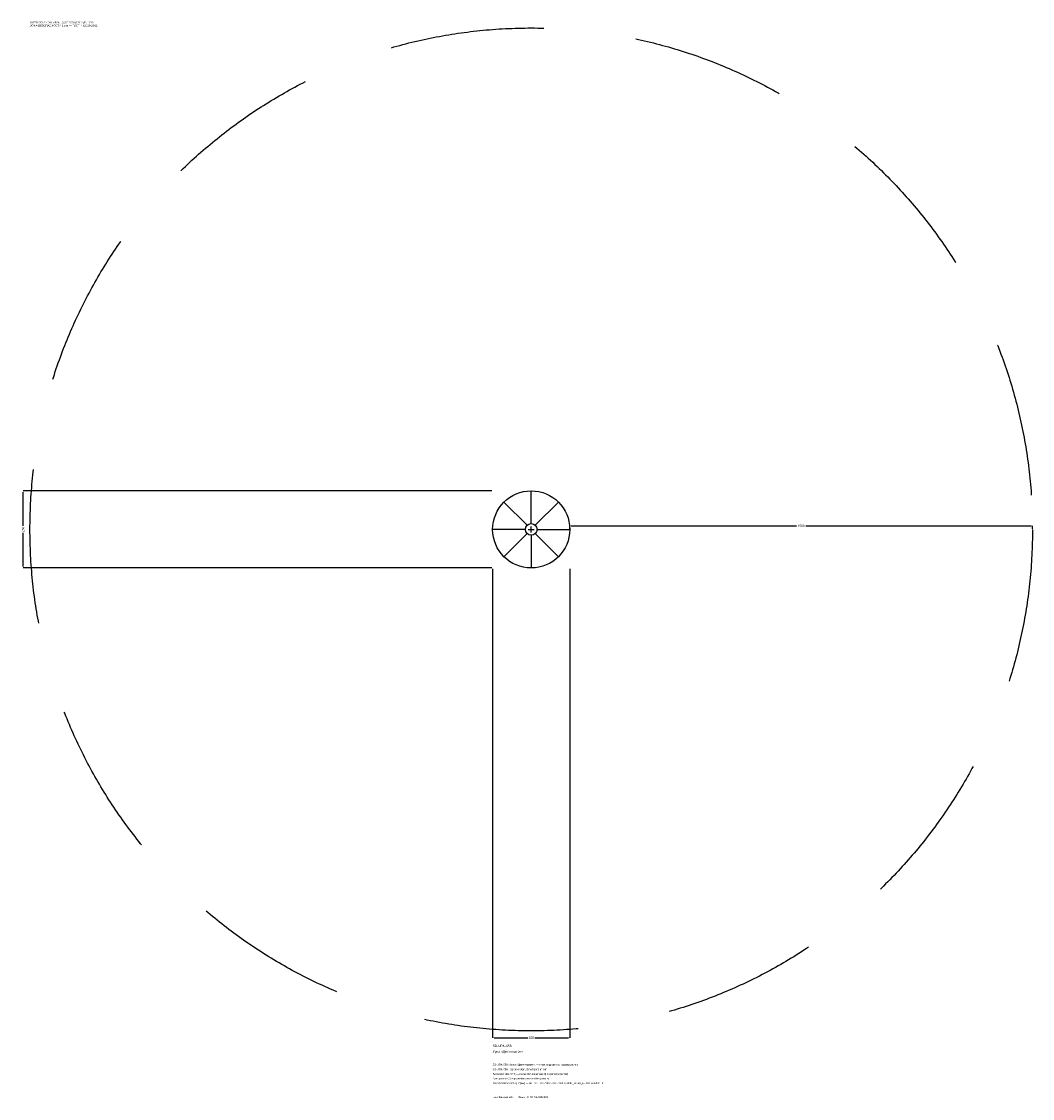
# Model space of a CAD drawing. Header units: metres. Extents: x -1652 to 1625, y -1844 to 1646.
import ezdxf

# ---------------------------------------------------------------- set-up
doc = ezdxf.new("R2010")
doc.units = ezdxf.units.M
doc.linetypes.add('DASHED', pattern=[800, 500, -300])
for name, color, linetype in [('ORION_ДАННЫЕ', 3, 'Continuous'), ('ORION_ЗОНА_БЕЗОПАСНОСТИ', 1, 'Continuous'), ('ORION_КОНТУР', 7, 'Continuous'), ('ORION_РАЗМЕРЫ', 8, 'Continuous')]:
    doc.layers.add(name, color=color, linetype=linetype)
doc.dimstyles.new('ORION', dxfattribs={"dimtxt": 7.5, "dimasz": 4.5, "dimexe": 1.25, "dimexo": 2.25, "dimtad": 1, "dimdec": 0, "dimcen": 2.5, "dimazin": 3, "dimtfac": 1, "dimtmove": 0, "dimatfit": 3, "dimarcsym": 0})

# ---------------------------------------------------------------- blocks, each defined once
blk = doc.blocks.new('_CLOSEDFILLED')
at = {"color": 0, "linetype": 'BYBLOCK'}
blk.add_solid([(-1, 0.16), (0, 0), (-1, -0.16)], dxfattribs=at)
blk = doc.blocks.new('*D1')
for p, q in [((-125, -127.25), (-125, -1647.5)), ((125, -127.25), (125, -1647.5)), ((-120.5, -1647.5), (-11.25, -1647.5)), ((11.25, -1647.5), (120.5, -1647.5))]:
    blk.add_line(p, q)
at = {"layer": 'Defpoints'}
for p in [(-125, -125), (125, -125), (-125, -1647.5)]:
    blk.add_point(p, dxfattribs=at)
at = {"layer": 'ORION_РАЗМЕРЫ', "xscale": 4.5, "yscale": 4.5, "rotation": 180}
blk.add_blockref('_CLOSEDFILLED', (-125, -1647.5), dxfattribs=at)
at = {"layer": 'ORION_РАЗМЕРЫ', "xscale": 4.5, "yscale": 4.5}
blk.add_blockref('_CLOSEDFILLED', (125, -1647.5), dxfattribs=at)
at = {"layer": 'ORION_РАЗМЕРЫ', "insert": (0, -1647.5), "char_height": 7.5, "attachment_point": 5}
blk.add_mtext('250', dxfattribs=at)
blk = doc.blocks.new('*D2')
for p, q in [((-127.25, 125), (-1647.5, 125)), ((-1647.5, 11.25), (-1647.5, 120.5)), ((-1647.5, -120.5), (-1647.5, -11.25)), ((-127.25, -125), (-1647.5, -125))]:
    blk.add_line(p, q)
at = {"layer": 'Defpoints'}
for p in [(-125, 125), (-1647.5, -125), (-125, -125)]:
    blk.add_point(p, dxfattribs=at)
at = {"layer": 'ORION_РАЗМЕРЫ', "xscale": 4.5, "yscale": 4.5}
for p, rotation in [((-1647.5, 125), 90), ((-1647.5, -125), 270)]:
    blk.add_blockref('_CLOSEDFILLED', p, dxfattribs=dict(at, rotation=rotation))
at = {"layer": 'ORION_РАЗМЕРЫ', "insert": (-1647.5, 0), "char_height": 7.5, "attachment_point": 5, "rotation": 90}
blk.add_mtext('250', dxfattribs=at)
blk = doc.blocks.new('*D3')
for p, q in [((125, 2.25), (125, 11.25)), ((129.5, 11.25), (860, 11.25)), ((890, 11.25), (1620.5, 11.25)), ((1625, 2.25), (1625, 11.25))]:
    blk.add_line(p, q)
at = {"layer": 'Defpoints'}
for p in [(125, 11.25), (125, 0), (1625, 0)]:
    blk.add_point(p, dxfattribs=at)
at = {"layer": 'ORION_РАЗМЕРЫ', "xscale": 4.5, "yscale": 4.5, "rotation": 180}
blk.add_blockref('_CLOSEDFILLED', (125, 11.25), dxfattribs=at)
at = {"layer": 'ORION_РАЗМЕРЫ', "xscale": 4.5, "yscale": 4.5}
blk.add_blockref('_CLOSEDFILLED', (1625, 11.25), dxfattribs=at)
at = {"layer": 'ORION_РАЗМЕРЫ', "insert": (875, 11.25), "char_height": 7.5, "attachment_point": 5}
blk.add_mtext('1500', dxfattribs=at)
blk = doc.blocks.new('ОРИОН SD-URN-058 Урна Джентльмен')
at = {"layer": 'ORION_ЗОНА_БЕЗОПАСНОСТИ', "linetype": 'DASHED'}
blk.add_circle((0, 0), 1625, dxfattribs=at)
at = {"layer": 'ORION_КОНТУР'}
for p, q in [((0, 18.8), (0, 125)), ((-13.3, 13.3), (-88.4, 88.4)), ((13.3, 13.3), (88.4, 88.4)), ((-18.8, 0), (-125, 0)), ((18.8, 0), (125, 0)), ((-13.3, -13.3), (-88.4, -88.4)), ((0, -18.8), (0, -125)), ((13.3, -13.3), (88.4, -88.4))]:
    blk.add_line(p, q, dxfattribs=at)
for radius in [125, 18.8]:
    blk.add_circle((0, 0), radius, dxfattribs=at)
at = {"layer": 'ORION_РАЗМЕРЫ'}
for p, q in [((-10, 0), (10, 0)), ((0, -10), (0, 10))]:
    blk.add_line(p, q, dxfattribs=at)
at = {"layer": 'ORION_ДАННЫЕ'}
for tag, p in [('АРТИКУЛ', (-125, -1677.5)), ('НАИМЕНОВАНИЕ', (-125, -1695.5))]:
    blk.add_attdef(tag, p, '', height=7.5, dxfattribs=at)
at = {"layer": 'ORION_ДАННЫЕ', "flags": 1}
for tag, p in [('ПРОИЗВОДИТЕЛЬ', (-125, -1713.5)), ('ТЕЛЕФОН', (-125, -1731.5)), ('АДРЕС', (-125, -1785.5)), ('САЙТ', (-125, -1767.5)), ('РЕКВИЗИТЫ', (-125, -1803.5)), ('ГАБАРИТЫ', (-125, -1821.5)), ('ЗОНА_БЕЗОПАСНОСТИ', (-125, -1839.5))]:
    blk.add_attdef(tag, p, '', height=7.5, dxfattribs=at)
at = {"layer": 'ORION_ЗОНА_БЕЗОПАСНОСТИ', "color": 1}
for s, height, p in [('SAFETY ZONE / FALL AREA - GOST R 52169-2012 (EN 1176)', 5.25, (-1625, 1640)), ('ЗОНА БЕЗОПАСНОСТИ 1,5 м — ГОСТ Р 52169-2012', 6.375, (-1625, 1629.5))]:
    blk.add_text(s, height=height, dxfattribs=at).set_placement(p)
at = {"layer": 'ORION_РАЗМЕРЫ'}
dim = blk.add_linear_dim(base=(-1647.5, -125), p1=(-125, -125), p2=(-125, 125), angle=90, dimstyle='ORION', dxfattribs=at)
dim.commit()
dim.dimension.update_dxf_attribs({"geometry": '*D2', "text_midpoint": (-1647.5, 0)})
for base, p1, p2, picture, middle in [((125, 11.2), (125, 0), (1625, 0), '*D3', (875, 11.2)), ((-125, -1647.5), (-125, -125), (125, -125), '*D1', (0, -1647.5))]:
    dim = blk.add_linear_dim(base=base, p1=p1, p2=p2, dimstyle='ORION', dxfattribs=at)
    dim.commit()
    dim.dimension.update_dxf_attribs({"geometry": picture, "text_midpoint": middle})

msp = doc.modelspace()

# ---------------------------------------------------------------- block references
msp.add_blockref('ОРИОН SD-URN-058 Урна Джентльмен', (0, 0)).add_auto_attribs({'АРТИКУЛ': 'SD-URN-058', 'НАИМЕНОВАНИЕ': 'Урна «Джентльмен»'})

# ---------------------------------------------------------------- texts
at = {"layer": 'ORION_ДАННЫЕ', "color": 3}
for s, p in [('SD-URN-058 «Урна «Джентльмен»» — план, вид сверху, размеры в мм', (-125, -1737.5)), ('SD-URN-058 - top view plan, dimensions in mm', (-125, -1752.5)), ('Челябинская обл., г. Миасс · ИНН 7415104200', (-125, -1842.5))]:
    msp.add_text(s, height=6, dxfattribs=at).set_placement(p)
at = {"layer": 'ORION_ДАННЫЕ', "color": 7}
for s, p in [('Базовая точка (0,0) — геометрический центр изделия (крестик)', (-125, -1767.5)), ('Base point (0,0) = geometric center of the product', (-125, -1782.5))]:
    msp.add_text(s, height=6, dxfattribs=at).set_placement(p)
at = {"layer": 'ORION_ДАННЫЕ', "color": 1}
msp.add_text('Зона безопасности (штрих) — по ГОСТ Р 52169-2012, слой ORION_ЗОНА_БЕЗОПАСНОСТИ', height=6, dxfattribs=at).set_placement((-125, -1797.5))

doc.saveas('drawing.dxf')
